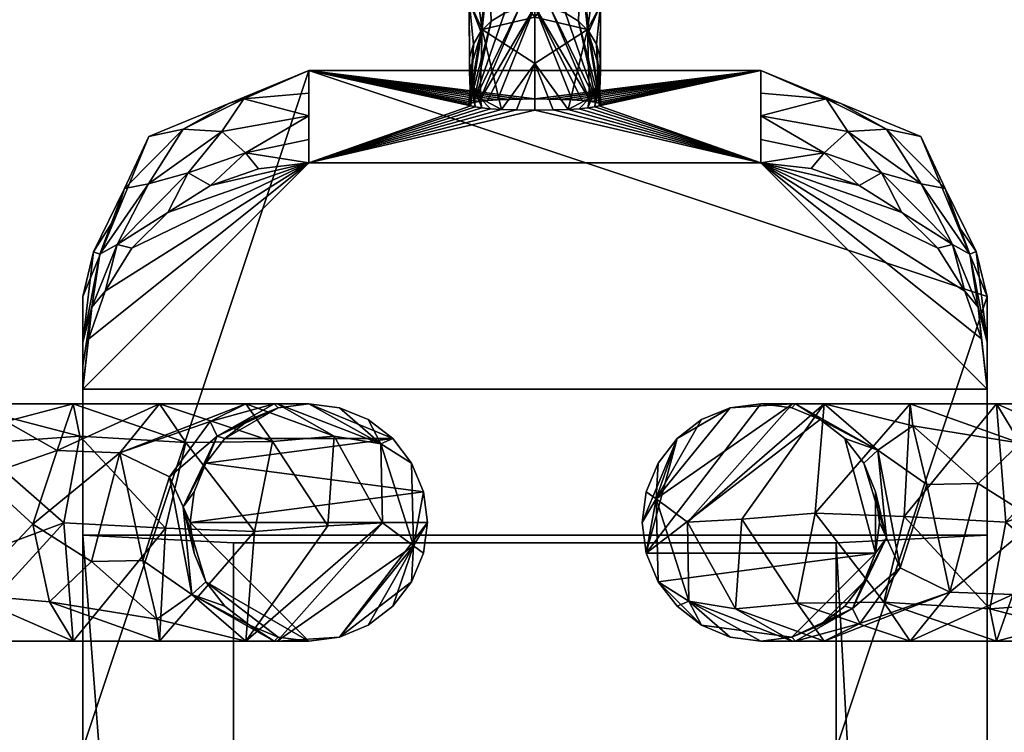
# Model space of a CAD drawing. Header units: millimetres. Extents: x -178 to 156, y -144 to 125.
# Tile 6 of 10: x -27 to 25, y -11 to 27. Entities that reach past the tile are written whole.
import ezdxf

# ---------------------------------------------------------------- set-up
doc = ezdxf.new("R2010")
doc.units = ezdxf.units.MM
doc.layers.add('P-SANR-FIXT', color=6, linetype='Continuous', lineweight=30)

# ---------------------------------------------------------------- blocks, each defined once
blk = doc.blocks.new('FamilyGeomCombination_359861-_3D_')
at = {"layer": 'P-SANR-FIXT'}
mesh = blk.add_polyface(dxfattribs=at)
corners = [(0, 42.099, 55.069), (0, 33.477, 52.638), (0, 27.397, 46.06), (-0.834, 27.307, 46.106), (-1.62, 27.043, 46.241), (-2.313, 26.619, 46.457), (-2.872, 26.061, 46.741), (-3.266, 25.399, 47.078), (-3.472, 24.673, 47.448), (-3.477, 23.925, 47.83), (-3.283, 23.197, 48.201), (-2.899, 22.531, 48.54), (-2.348, 21.966, 48.828), (-1.768, 21.93, 49.668), (-0.978, 21.904, 50.312), (0, 21.893, 50.569), (0, 30.474, 58.993), (0, 42.099, 62.069), (-0.906, 42.099, 61.95), (-1.75, 42.099, 61.601), (-2.475, 42.099, 61.044), (-3.031, 42.099, 60.319), (-3.381, 42.099, 59.475), (-3.5, 42.099, 58.569), (-3.381, 42.099, 57.664), (-3.031, 42.099, 56.819), (-2.475, 42.099, 56.095), (-1.75, 42.099, 55.538), (-0.906, 42.099, 55.189), (0, 35.407, 60.298), (-3.498, 31.121, 55.422), (0, 26.833, 55.418), (-2.439, 30.171, 51.362), (-2.584, 35.896, 55.082), (-2.945, 35.339, 59.391), (-2.8, 26.177, 53.895), (-3.364, 37.984, 57.152), (0, 38.753, 61.184), (0, 24.363, 52.993), (-3.431, 34.452, 56.3), (-2.954, 32.501, 53.943), (-2.411, 29.984, 57.574), (0, 30.437, 49.349), (0, 37.788, 53.854), (-3.481, 27.668, 51.891)]
mesh.append_faces([[corners[k] for k in face] for face in [(43, 28, 0)]], dxfattribs={"vtx0": -1})
mesh.append_faces([[corners[k] for k in face] for face in [(10, 35, 9), (6, 32, 5), (5, 32, 4), (4, 32, 3), (11, 35, 10), (23, 34, 22), (19, 37, 18), (31, 35, 38), (26, 36, 25), (27, 33, 26), (8, 44, 7)]], dxfattribs={"vtx0": -1, "vtx1": -1})
mesh.append_faces([[corners[k] for k in face] for face in [(40, 39, 33), (41, 30, 35), (11, 13, 35), (1, 40, 33), (40, 1, 32), (35, 44, 9), (39, 36, 33), (40, 32, 44), (34, 30, 41), (34, 37, 20), (39, 34, 36), (32, 42, 3), (44, 30, 40), (34, 39, 30), (6, 44, 32), (31, 41, 35), (28, 43, 33), (34, 41, 16), (30, 39, 40), (38, 35, 13), (23, 36, 34), (36, 26, 33), (30, 44, 35)]], dxfattribs={"vtx0": -1, "vtx1": -1, "vtx2": -1})
mesh.append_faces([[corners[k] for k in face] for face in [(32, 1, 42), (41, 31, 16), (33, 27, 28), (34, 21, 22), (34, 20, 21), (34, 16, 29), (34, 29, 37), (36, 24, 25)]], dxfattribs={"vtx0": -1, "vtx2": -1})
mesh.append_faces([[corners[k] for k in face] for face in [(12, 13, 11), (2, 3, 42)]], dxfattribs={"vtx1": -1})
mesh.append_faces([[corners[k] for k in face] for face in [(13, 14, 38), (8, 9, 44), (19, 20, 37), (6, 7, 44), (43, 1, 33), (23, 24, 36)]], dxfattribs={"vtx1": -1, "vtx2": -1})
mesh.append_faces([[corners[k] for k in face] for face in [(14, 15, 38), (37, 17, 18)]], dxfattribs={"vtx2": -1})
mesh = blk.add_polyface(dxfattribs=at)
corners = [(0, 27.397, 46.06), (0, 33.477, 52.638), (0, 42.099, 55.069), (0.906, 42.099, 55.189), (1.75, 42.099, 55.538), (2.475, 42.099, 56.095), (3.031, 42.099, 56.819), (3.381, 42.099, 57.664), (3.5, 42.099, 58.569), (3.381, 42.099, 59.475), (3.031, 42.099, 60.319), (2.475, 42.099, 61.044), (1.75, 42.099, 61.601), (0.906, 42.099, 61.95), (0, 42.099, 62.069), (0, 30.474, 58.993), (0, 21.893, 50.569), (0.978, 21.904, 50.312), (1.768, 21.93, 49.668), (2.348, 21.966, 48.828), (2.899, 22.531, 48.54), (3.283, 23.197, 48.201), (3.477, 23.925, 47.83), (3.472, 24.673, 47.448), (3.266, 25.399, 47.078), (2.872, 26.061, 46.741), (2.313, 26.619, 46.457), (1.62, 27.043, 46.241), (0.834, 27.307, 46.106), (0, 35.407, 60.298), (3.498, 31.121, 55.422), (2.439, 30.171, 51.362), (0, 26.833, 55.418), (2.584, 35.896, 55.082), (2.945, 35.339, 59.391), (2.8, 26.177, 53.895), (3.364, 37.984, 57.152), (0, 38.753, 61.184), (0, 24.363, 52.993), (3.431, 34.452, 56.3), (2.954, 32.501, 53.943), (2.411, 29.984, 57.574), (0, 30.437, 49.349), (0, 37.788, 53.854), (3.478, 27.462, 51.614)]
mesh.append_faces([[corners[k] for k in face] for face in [(3, 43, 2)]], dxfattribs={"vtx0": -1})
mesh.append_faces([[corners[k] for k in face] for face in [(24, 44, 23), (27, 31, 26), (32, 41, 15), (4, 33, 3), (8, 36, 7), (22, 35, 21), (12, 37, 11), (15, 34, 29), (21, 35, 20), (11, 34, 10)]], dxfattribs={"vtx0": -1, "vtx1": -1})
mesh.append_faces([[corners[k] for k in face] for face in [(1, 40, 31), (34, 41, 30), (33, 43, 3), (34, 39, 36), (44, 25, 31), (20, 35, 18), (40, 1, 33), (28, 42, 31), (44, 35, 22), (44, 31, 40), (30, 44, 40), (34, 36, 8), (39, 34, 30), (11, 37, 34), (33, 5, 36), (33, 36, 39), (33, 39, 40), (15, 41, 34), (35, 41, 32), (18, 35, 38), (41, 35, 30), (30, 40, 39), (44, 30, 35)]], dxfattribs={"vtx0": -1, "vtx1": -1, "vtx2": -1})
mesh.append_faces([[corners[k] for k in face] for face in [(33, 1, 43), (31, 27, 28), (36, 5, 6), (38, 17, 18)]], dxfattribs={"vtx0": -1, "vtx2": -1})
mesh.append_faces([[corners[k] for k in face] for face in [(19, 20, 18)]], dxfattribs={"vtx1": -1})
mesh.append_faces([[corners[k] for k in face] for face in [(42, 1, 31), (24, 25, 44), (25, 26, 31), (22, 23, 44), (37, 29, 34), (32, 38, 35), (6, 7, 36), (4, 5, 33), (9, 10, 34), (8, 9, 34), (12, 13, 37)]], dxfattribs={"vtx1": -1, "vtx2": -1})
mesh.append_faces([[corners[k] for k in face] for face in [(28, 0, 42), (38, 16, 17), (13, 14, 37)]], dxfattribs={"vtx2": -1})
mesh = blk.add_polyface(dxfattribs=at)
corners = [(0, 27.397, 46.06), (0, 22.483, 36.415), (-0.697, 22.477, 36.558), (-1.366, 22.459, 36.981), (-1.981, 22.431, 37.667), (-2.516, 22.392, 38.588), (-2.95, 22.346, 39.707), (-3.266, 22.292, 40.981), (-3.451, 22.235, 42.357), (-3.498, 22.176, 43.781), (-3.405, 22.117, 45.195), (-3.175, 22.061, 46.542), (-2.818, 22.01, 47.77), (-2.348, 21.966, 48.828), (-2.899, 22.531, 48.54), (-3.283, 23.197, 48.201), (-3.477, 23.925, 47.83), (-3.472, 24.673, 47.448), (-3.266, 25.399, 47.078), (-2.872, 26.061, 46.741), (-2.313, 26.619, 46.457), (-1.62, 27.043, 46.241), (-0.834, 27.307, 46.106)]
mesh.append_faces([[corners[k] for k in face] for face in [(3, 1, 2)]], dxfattribs={"vtx0": -1})
mesh.append_faces([[corners[k] for k in face] for face in [(12, 15, 11), (11, 16, 10), (19, 9, 18), (18, 10, 17), (8, 20, 7), (20, 8, 19), (7, 22, 6), (22, 7, 21), (1, 4, 0)]], dxfattribs={"vtx0": -1, "vtx1": -1})
mesh.append_faces([[corners[k] for k in face] for face in [(11, 15, 16), (18, 9, 10), (7, 20, 21), (6, 22, 0), (0, 4, 5), (1, 3, 4)]], dxfattribs={"vtx0": -1, "vtx2": -1})
mesh.append_faces([[corners[k] for k in face] for face in [(14, 15, 12), (16, 17, 10), (8, 9, 19), (5, 6, 0)]], dxfattribs={"vtx1": -1, "vtx2": -1})
mesh.append_faces([[corners[k] for k in face] for face in [(12, 13, 14)]], dxfattribs={"vtx2": -1})
mesh = blk.add_polyface(dxfattribs=at)
corners = [(0, 22.483, 36.415), (0, 27.397, 46.06), (0.834, 27.307, 46.106), (1.62, 27.043, 46.241), (2.313, 26.619, 46.457), (2.872, 26.061, 46.741), (3.266, 25.399, 47.078), (3.472, 24.673, 47.448), (3.477, 23.925, 47.83), (3.283, 23.197, 48.201), (2.899, 22.531, 48.54), (2.348, 21.966, 48.828), (2.818, 22.01, 47.77), (3.175, 22.061, 46.542), (3.405, 22.117, 45.195), (3.498, 22.176, 43.781), (3.451, 22.235, 42.357), (3.266, 22.292, 40.981), (2.95, 22.346, 39.707), (2.516, 22.392, 38.588), (1.981, 22.431, 37.667), (1.366, 22.459, 36.981), (0.697, 22.477, 36.558)]
mesh.append_faces([[corners[k] for k in face] for face in [(0, 21, 22), (12, 10, 11)]], dxfattribs={"vtx0": -1})
mesh.append_faces([[corners[k] for k in face] for face in [(3, 17, 2), (18, 2, 17), (21, 0, 20), (1, 20, 0), (7, 14, 6), (8, 14, 7)]], dxfattribs={"vtx0": -1, "vtx1": -1})
mesh.append_faces([[corners[k] for k in face] for face in [(18, 1, 2), (17, 3, 4), (1, 19, 20), (1, 18, 19), (12, 9, 10), (6, 14, 15)]], dxfattribs={"vtx0": -1, "vtx2": -1})
mesh.append_faces([[corners[k] for k in face] for face in [(4, 5, 16), (8, 9, 13), (16, 17, 4), (15, 16, 5), (13, 14, 8), (12, 13, 9), (5, 6, 15)]], dxfattribs={"vtx1": -1, "vtx2": -1})
mesh = blk.add_polyface(dxfattribs=at)
corners = [(-12, -24), (-20.485, -20.485), (-24, -12), (-24, 12), (-20.485, 20.485), (-12, 24), (12, 24), (20.485, 20.485), (24, 12), (24, -12), (20.485, -20.485), (12, -24)]
mesh.append_faces([[corners[k] for k in face] for face in [(2, 5, 8, 11)]], dxfattribs={"vtx0": -1, "vtx1": -1, "vtx2": -1, "vtx3": -1})
mesh.append_faces([[corners[k] for k in face] for face in [(3, 4, 5, 2), (0, 1, 2, 11), (6, 7, 8, 5), (9, 10, 11, 8)]], dxfattribs={"vtx2": -1})
mesh = blk.add_polyface(dxfattribs=at)
corners = [(-12, 24), (-20.485, 20.485), (-24, 12), (-24, 7.065, 118.439), (-23.7, 9.735, 118.341), (-22.815, 12.273, 118.248), (-21.387, 14.552, 118.164), (-19.489, 16.456, 118.094), (-17.213, 17.89, 118.041), (-14.674, 18.781, 118.008), (-12, 19.083, 117.997), (-12, 21.583, 57.997), (-24, 9.565, 58.439), (-20.513, 17.98, 59.452), (-12, 20.333, 87.997), (-24, 8.315, 88.439), (-18.402, 18.551, 86.373), (-22.175, 14.756, 86.516), (-16.619, 20.752, 55.772), (-23.092, 14.237, 56.228), (-21.775, 17.725, 29.66), (-22.243, 16.243), (-16.243, 22.243), (-24, 10.783, 29.22), (-12, 22.792, 28.998), (-18.667, 20.883, 26.261), (-15.456, 22.494, 23.943), (-23.431, 14.371, 30.748), (-15.361, 19.617, 93.653), (-23.524, 11.424, 94.095)]
mesh.append_faces([[corners[k] for k in face] for face in [(8, 16, 7), (6, 17, 5), (7, 17, 6), (2, 27, 21), (0, 26, 24), (5, 29, 4)]], dxfattribs={"vtx0": -1, "vtx1": -1})
mesh.append_faces([[corners[k] for k in face] for face in [(12, 29, 19), (7, 16, 17), (16, 13, 17), (28, 18, 16), (27, 19, 20), (16, 18, 13), (29, 5, 17), (17, 13, 19), (28, 11, 18), (13, 18, 25), (13, 20, 19), (25, 26, 22), (20, 25, 1), (12, 19, 27), (13, 25, 20), (18, 11, 26), (18, 26, 25), (21, 27, 20), (8, 28, 16), (19, 29, 17)]], dxfattribs={"vtx0": -1, "vtx1": -1, "vtx2": -1})
mesh.append_faces([[corners[k] for k in face] for face in [(28, 9, 10), (29, 15, 3), (29, 3, 4), (28, 8, 9), (20, 1, 21), (28, 14, 11)]], dxfattribs={"vtx0": -1, "vtx2": -1})
mesh.append_faces([[corners[k] for k in face] for face in [(27, 2, 23, 12)]], dxfattribs={"vtx0": -1, "vtx3": -1})
mesh.append_faces([[corners[k] for k in face] for face in [(22, 1, 25), (10, 14, 28), (12, 15, 29), (0, 22, 26), (11, 24, 26)]], dxfattribs={"vtx1": -1, "vtx2": -1})
mesh = blk.add_polyface(dxfattribs=at)
corners = [(12, 24), (-12, 24), (-12, 19.083, 117.997), (12, 19.083, 117.997), (0, 22.483, 36.415), (0.697, 22.477, 36.558), (1.366, 22.459, 36.981), (1.981, 22.431, 37.667), (2.516, 22.392, 38.588), (2.95, 22.346, 39.707), (3.266, 22.292, 40.981), (3.451, 22.235, 42.357), (3.498, 22.176, 43.781), (3.405, 22.117, 45.195), (3.175, 22.061, 46.542), (2.818, 22.01, 47.77), (2.348, 21.966, 48.828), (1.768, 21.93, 49.668), (0.978, 21.904, 50.312), (0, 21.893, 50.569), (-0.978, 21.904, 50.312), (-1.768, 21.93, 49.668), (-2.348, 21.966, 48.828), (-2.818, 22.01, 47.77), (-3.175, 22.061, 46.542), (-3.405, 22.117, 45.195), (-3.498, 22.176, 43.781), (-3.451, 22.235, 42.357), (-3.266, 22.292, 40.981), (-2.95, 22.346, 39.707), (-2.516, 22.392, 38.588), (-1.981, 22.431, 37.667), (-1.366, 22.459, 36.981), (-0.697, 22.477, 36.558)]
mesh.append_faces([[corners[k] for k in face] for face in [(9, 0, 8), (14, 3, 13), (13, 0, 12), (3, 19, 2), (33, 1, 32), (30, 1, 29), (22, 2, 21), (27, 1, 26), (24, 2, 23), (2, 25, 1), (20, 2, 19)]], dxfattribs={"vtx0": -1, "vtx1": -1})
mesh.append_faces([[corners[k] for k in face] for face in [(0, 9, 10), (0, 11, 12), (0, 4, 5), (13, 3, 0), (3, 14, 15), (1, 30, 31), (1, 27, 28), (4, 0, 1)]], dxfattribs={"vtx0": -1, "vtx2": -1})
mesh.append_faces([[corners[k] for k in face] for face in [(10, 11, 0), (5, 6, 0), (7, 8, 0), (6, 7, 0), (15, 16, 3), (18, 19, 3), (17, 18, 3), (16, 17, 3), (33, 4, 1), (31, 32, 1), (28, 29, 1), (22, 23, 2), (20, 21, 2), (24, 25, 2), (25, 26, 1)]], dxfattribs={"vtx1": -1, "vtx2": -1})
mesh = blk.add_polyface(dxfattribs=at)
corners = [(24, 12), (20.485, 20.485), (12, 24), (12, 19.083, 117.997), (14.672, 18.782, 118.008), (17.21, 17.892, 118.041), (19.485, 16.459, 118.094), (21.385, 14.555, 118.164), (22.813, 12.277, 118.247), (23.699, 9.738, 118.341), (24, 7.065, 118.439), (24, 9.565, 58.439), (12, 21.583, 57.997), (20.51, 17.984, 59.452), (24, 8.315, 88.439), (12, 20.333, 87.997), (22.173, 14.76, 86.515), (18.398, 18.553, 86.373), (16.616, 20.752, 55.784), (23.091, 14.239, 56.215), (24, 10.783, 29.22), (22.426, 15.799), (21.772, 17.728, 29.668), (16.243, 22.243), (12, 22.792, 28.998), (18.667, 20.885, 26.227), (15.456, 22.494, 23.941), (23.43, 14.375, 30.72), (23.524, 11.427, 94.082), (15.359, 19.617, 93.666)]
mesh.append_faces([[corners[k] for k in face] for face in [(6, 17, 5), (23, 25, 1), (8, 16, 7), (24, 26, 2), (2, 26, 23), (5, 29, 4)]], dxfattribs={"vtx0": -1, "vtx1": -1})
mesh.append_faces([[corners[k] for k in face] for face in [(16, 13, 17), (27, 21, 22), (6, 16, 17), (29, 5, 17), (17, 13, 18), (28, 11, 19), (28, 19, 16), (13, 16, 19), (12, 29, 18), (25, 13, 22), (22, 19, 27), (22, 13, 19), (1, 25, 22), (26, 25, 23), (18, 25, 26), (18, 26, 12), (13, 25, 18), (11, 27, 19), (8, 28, 16), (18, 29, 17)]], dxfattribs={"vtx0": -1, "vtx1": -1, "vtx2": -1})
mesh.append_faces([[corners[k] for k in face] for face in [(29, 3, 4), (28, 8, 9), (29, 15, 3), (22, 21, 1), (26, 24, 12)]], dxfattribs={"vtx0": -1, "vtx2": -1})
mesh.append_faces([[corners[k] for k in face] for face in [(28, 10, 14, 11), (27, 11, 20, 0)]], dxfattribs={"vtx0": -1, "vtx3": -1})
mesh.append_faces([[corners[k] for k in face] for face in [(12, 15, 29), (6, 7, 16), (9, 10, 28), (0, 21, 27)]], dxfattribs={"vtx1": -1, "vtx2": -1})
mesh = blk.add_polyface(dxfattribs=at)
corners = [(-24, -139.358, 123.829), (24, -139.358, 123.829), (24, 7.065, 118.439), (23.699, 9.738, 118.341), (22.813, 12.277, 118.247), (21.385, 14.555, 118.164), (19.485, 16.459, 118.094), (17.21, 17.892, 118.041), (14.672, 18.782, 118.008), (12, 19.083, 117.997), (-12, 19.083, 117.997), (-14.674, 18.781, 118.008), (-17.213, 17.89, 118.041), (-19.489, 16.456, 118.094), (-21.387, 14.552, 118.164), (-22.815, 12.273, 118.248), (-23.7, 9.735, 118.341), (-24, 7.065, 118.439)]
mesh.append_faces([[corners[k] for k in face] for face in [(6, 9, 5), (3, 9, 2)]], dxfattribs={"vtx0": -1, "vtx1": -1})
mesh.append_faces([[corners[k] for k in face] for face in [(17, 2, 9, 10)]], dxfattribs={"vtx0": -1, "vtx1": -1, "vtx3": -1})
mesh.append_faces([[corners[k] for k in face] for face in [(9, 3, 4), (10, 13, 14), (10, 16, 17)]], dxfattribs={"vtx0": -1, "vtx2": -1})
mesh.append_faces([[corners[k] for k in face] for face in [(8, 9, 7), (1, 2, 17, 0)]], dxfattribs={"vtx1": -1})
mesh.append_faces([[corners[k] for k in face] for face in [(6, 7, 9), (4, 5, 9), (12, 13, 10), (15, 16, 10), (14, 15, 10)]], dxfattribs={"vtx1": -1, "vtx2": -1})
mesh.append_faces([[corners[k] for k in face] for face in [(10, 11, 12)]], dxfattribs={"vtx2": -1})
mesh = blk.add_polyface(dxfattribs=at)
corners = [(-24, 12), (-24, -12), (-24, -12, 114.138), (-24, -144.184, 119.003), (-24, -144.019, 120.252), (-24, -143.537, 121.416), (-24, -142.77, 122.416), (-24, -141.771, 123.183), (-24, -140.607, 123.665), (-24, -139.358, 123.829), (-24, 7.065, 118.439)]
mesh.append_faces([[corners[k] for k in face] for face in [(7, 5, 6)]], dxfattribs={"vtx0": -1})
mesh.append_faces([[corners[k] for k in face] for face in [(9, 10, 2, 3), (3, 4, 8, 9), (4, 5, 7, 8)]], dxfattribs={"vtx1": -1, "vtx3": -1})
mesh.append_faces([[corners[k] for k in face] for face in [(0, 1, 2, 10)]], dxfattribs={"vtx2": -1})
mesh = blk.add_polyface(dxfattribs=at)
corners = [(24, -12), (24, 12), (24, 7.065, 118.439), (24, -139.358, 123.829), (24, -140.607, 123.665), (24, -141.771, 123.183), (24, -142.77, 122.416), (24, -143.537, 121.416), (24, -144.019, 120.252), (24, -144.184, 119.003), (24, -12, 114.138)]
mesh.append_faces([[corners[k] for k in face] for face in [(3, 10, 2)]], dxfattribs={"vtx0": -1, "vtx1": -1})
mesh.append_faces([[corners[k] for k in face] for face in [(4, 5, 8, 9), (9, 10, 3, 4)]], dxfattribs={"vtx1": -1, "vtx3": -1})
mesh.append_faces([[corners[k] for k in face] for face in [(5, 6, 7, 8), (10, 0, 1, 2)]], dxfattribs={"vtx3": -1})
blk = doc.blocks.new('FamilyGeomCombination_362697-_3D_')
at = {"layer": 'P-SANR-FIXT'}
mesh = blk.add_polyface(dxfattribs=at)
corners = [(-12, -6.3, -30), (-13.631, -6.085, -30), (-15.15, -5.456, -30), (-16.455, -4.455, -30), (-17.456, -3.15, -30), (-18.085, -1.631, -30), (-18.3, 0, -30), (-18.085, 1.631, -30), (-17.456, 3.15, -30), (-16.455, 4.455, -30), (-15.15, 5.456, -30), (-13.631, 6.085, -30), (-12, 6.3, -30), (-15.349, 6.3, -42.5), (-24.5, 6.3, -51.651), (-37, 6.3, -55), (-37, 6.085, -53.369), (-37, 5.456, -51.85), (-37, 4.455, -50.545), (-37, 3.15, -49.544), (-37, 1.631, -48.915), (-37, 0, -48.7), (-37, -1.631, -48.915), (-37, -3.15, -49.544), (-37, -4.455, -50.545), (-37, -5.456, -51.85), (-37, -6.085, -53.369), (-37, -6.3, -55), (-24.5, -6.3, -51.651), (-15.349, -6.3, -42.5), (-19.389, 2.411, -37.597), (-29.403, 2.411, -47.611), (-18.204, -3.835, -36.841), (-30.159, -3.835, -48.796), (-13.837, 6.3, -36.855), (-30.145, 6.3, -53.163), (-13.837, -6.3, -36.855), (-30.145, -6.3, -53.163), (-18.661, 0.822, -33.921), (-33.079, 0.822, -48.339), (-33.154, -4.998, -50.812), (-23.53, -2.068, -43.47), (-16.867, 4.572, -34.661), (-32.339, 4.572, -50.133), (-17.24, 5.36, -38.944), (-19.925, 6.3, -47.075), (-22.025, 3.699, -43.106), (-28.056, 5.36, -49.76), (-25.363, 3.826, -46.259), (-26.645, -0.097, -45.572), (-25.755, -4.211, -46.918), (-19.925, -6.3, -47.075), (-20.063, -5.134, -42.996), (-20.809, -2.02, -40.005)]
mesh.append_faces([[corners[k] for k in face] for face in [(19, 43, 18), (3, 32, 2), (26, 40, 25), (22, 39, 21), (20, 39, 19), (21, 39, 20), (23, 40, 22), (10, 42, 9), (35, 47, 14)]], dxfattribs={"vtx0": -1, "vtx1": -1})
mesh.append_faces([[corners[k] for k in face] for face in [(30, 42, 44), (30, 38, 42), (51, 52, 50), (41, 46, 49), (42, 11, 34), (42, 38, 8), (31, 43, 39), (38, 32, 4), (30, 32, 38), (33, 31, 39), (37, 33, 40), (52, 41, 50), (43, 47, 35), (36, 2, 32), (34, 44, 42), (53, 46, 41), (46, 48, 49), (43, 19, 39), (14, 47, 48), (46, 30, 44), (33, 39, 40), (53, 41, 52), (37, 40, 26), (47, 43, 31), (22, 40, 39), (41, 49, 50), (43, 35, 16), (48, 47, 31), (13, 46, 44), (48, 31, 49), (45, 48, 46), (31, 33, 49), (50, 49, 33), (33, 28, 50), (29, 32, 52), (53, 52, 32), (32, 30, 53), (46, 53, 30)]], dxfattribs={"vtx0": -1, "vtx1": -1, "vtx2": -1})
mesh.append_faces([[corners[k] for k in face] for face in [(42, 10, 11), (42, 8, 9), (38, 5, 6), (38, 6, 7), (36, 1, 2), (38, 7, 8), (43, 16, 17), (38, 4, 5), (48, 45, 14), (33, 37, 28), (40, 23, 24), (44, 34, 13), (50, 28, 51)]], dxfattribs={"vtx0": -1, "vtx2": -1})
mesh.append_faces([[corners[k] for k in face] for face in [(0, 1, 36)]], dxfattribs={"vtx1": -1})
mesh.append_faces([[corners[k] for k in face] for face in [(29, 36, 32), (3, 4, 32), (17, 18, 43), (24, 25, 40), (13, 45, 46), (51, 29, 52)]], dxfattribs={"vtx1": -1, "vtx2": -1})
mesh.append_faces([[corners[k] for k in face] for face in [(11, 12, 34), (26, 27, 37), (35, 15, 16)]], dxfattribs={"vtx2": -1})
mesh = blk.add_polyface(dxfattribs=at)
corners = [(-12, 6.3, -30), (-10.369, 6.085, -30), (-8.85, 5.456, -30), (-7.545, 4.455, -30), (-6.544, 3.15, -30), (-5.915, 1.631, -30), (-5.7, 0, -30), (-5.915, -1.631, -30), (-6.544, -3.15, -30), (-7.545, -4.455, -30), (-8.85, -5.456, -30), (-10.369, -6.085, -30), (-12, -6.3, -30), (-15.349, -6.3, -42.5), (-24.5, -6.3, -51.651), (-37, -6.3, -55), (-37, -6.085, -56.631), (-37, -5.456, -58.15), (-37, -4.455, -59.455), (-37, -3.15, -60.456), (-37, -1.631, -61.085), (-37, 0, -61.3), (-37, 1.631, -61.085), (-37, 3.15, -60.456), (-37, 4.455, -59.455), (-37, 5.456, -58.15), (-37, 6.085, -56.631), (-37, 6.3, -55), (-24.5, 6.3, -51.651), (-15.349, 6.3, -42.5), (-8.093, -0.018, -42.004), (-24.996, -0.018, -58.907), (-6.441, -1.245, -36.172), (-30.688, -2.127, -60.279), (-13.675, 6.3, -36.25), (-30.75, 6.3, -53.325), (-30.75, -6.3, -53.325), (-14.881, -0.49, -52.119), (-10.646, 4.585, -42.853), (-13.924, 4.294, -48.554), (-8.17, 4.176, -37.204), (-18.52, 4.24, -53.198), (-19.925, 6.3, -47.075), (-24.147, 4.585, -56.354), (-29.796, 4.176, -58.83), (-10.987, -0.177, -47.402), (-19.607, -0.312, -56.013), (-13.675, -6.3, -36.25), (-19.925, -6.3, -47.075)]
mesh.append_faces([[corners[k] for k in face] for face in [(47, 11, 12)]], dxfattribs={"vtx0": -1})
mesh.append_faces([[corners[k] for k in face] for face in [(10, 32, 9), (11, 32, 10), (8, 32, 7), (9, 32, 8), (20, 33, 19), (7, 32, 6), (3, 40, 2), (1, 40, 0), (6, 32, 5), (17, 33, 16), (42, 41, 28), (24, 44, 23), (23, 33, 22), (28, 43, 35)]], dxfattribs={"vtx0": -1, "vtx1": -1})
mesh.append_faces([[corners[k] for k in face] for face in [(46, 37, 48), (32, 47, 30), (30, 13, 45), (29, 38, 39), (44, 31, 33), (38, 45, 39), (32, 40, 4), (31, 36, 33), (40, 32, 30), (14, 31, 46), (38, 40, 30), (41, 46, 43), (46, 41, 37), (41, 43, 28), (43, 44, 35), (13, 37, 45), (44, 33, 23), (43, 46, 31), (41, 42, 39), (39, 45, 37), (41, 39, 37), (34, 40, 38), (38, 30, 45), (44, 43, 31), (32, 11, 47)]], dxfattribs={"vtx0": -1, "vtx1": -1, "vtx2": -1})
mesh.append_faces([[corners[k] for k in face] for face in [(44, 26, 27), (37, 13, 48), (32, 4, 5), (38, 29, 34), (40, 3, 4), (44, 24, 25), (46, 48, 14), (33, 15, 16), (33, 18, 19), (40, 1, 2), (33, 21, 22), (44, 27, 35)]], dxfattribs={"vtx0": -1, "vtx2": -1})
mesh.append_faces([[corners[k] for k in face] for face in [(36, 15, 33), (42, 29, 39), (20, 21, 33), (17, 18, 33), (25, 26, 44), (14, 36, 31), (34, 0, 40), (47, 13, 30)]], dxfattribs={"vtx1": -1, "vtx2": -1})
mesh = blk.add_polyface(dxfattribs=at)
corners = [(-12, 6.3), (-13.631, 6.085), (-15.15, 5.456), (-16.455, 4.455), (-17.456, 3.15), (-18.085, 1.631), (-18.3, 0), (-18.085, -1.631), (-17.456, -3.15), (-16.455, -4.455), (-15.15, -5.456), (-13.631, -6.085), (-12, -6.3), (-10.369, -6.085), (-8.85, -5.456), (-7.545, -4.455), (-6.544, -3.15), (-5.915, -1.631), (-5.7, 0), (-5.915, 1.631), (-6.544, 3.15), (-7.545, 4.455), (-8.85, 5.456), (-10.369, 6.085)]
mesh.append_faces([[corners[k] for k in face] for face in [(16, 13, 14, 15)]], dxfattribs={"vtx0": -1})
mesh.append_faces([[corners[k] for k in face] for face in [(4, 21, 3), (12, 8, 11)]], dxfattribs={"vtx0": -1, "vtx1": -1})
mesh.append_faces([[corners[k] for k in face] for face in [(3, 21, 0, 1)]], dxfattribs={"vtx0": -1, "vtx1": -1, "vtx3": -1})
mesh.append_faces([[corners[k] for k in face] for face in [(6, 18, 19)]], dxfattribs={"vtx0": -1, "vtx2": -1})
mesh.append_faces([[corners[k] for k in face] for face in [(6, 12, 13, 18)]], dxfattribs={"vtx0": -1, "vtx2": -1, "vtx3": -1})
mesh.append_faces([[corners[k] for k in face] for face in [(2, 3, 1)]], dxfattribs={"vtx1": -1})
mesh.append_faces([[corners[k] for k in face] for face in [(17, 18, 13, 16)]], dxfattribs={"vtx1": -1, "vtx2": -1})
mesh.append_faces([[corners[k] for k in face] for face in [(22, 23, 0, 21)]], dxfattribs={"vtx2": -1})
mesh.append_faces([[corners[k] for k in face] for face in [(19, 20, 21, 4), (4, 5, 6, 19), (6, 7, 8, 12)]], dxfattribs={"vtx2": -1, "vtx3": -1})
mesh.append_faces([[corners[k] for k in face] for face in [(8, 9, 10, 11)]], dxfattribs={"vtx3": -1})
mesh = blk.add_polyface(dxfattribs=at)
corners = [(-12, -6.3), (-13.631, -6.085), (-15.15, -5.456), (-16.455, -4.455), (-17.456, -3.15), (-18.085, -1.631), (-18.3, 0), (-18.085, 1.631), (-17.456, 3.15), (-16.455, 4.455), (-15.15, 5.456), (-13.631, 6.085), (-12, 6.3), (-12, 6.3, -30), (-13.631, 6.085, -30), (-15.15, 5.456, -30), (-16.455, 4.455, -30), (-17.456, 3.15, -30), (-18.085, 1.631, -30), (-18.3, 0, -30), (-18.085, -1.631, -30), (-17.456, -3.15, -30), (-16.455, -4.455, -30), (-15.15, -5.456, -30), (-13.631, -6.085, -30), (-12, -6.3, -30)]
mesh.append_faces([[corners[k] for k in face] for face in [(1, 24, 25, 0)]], dxfattribs={"vtx0": -1})
mesh.append_faces([[corners[k] for k in face] for face in [(11, 14, 15, 10), (9, 16, 17, 8), (10, 15, 16, 9), (8, 17, 18, 7), (19, 6, 7, 18), (5, 20, 21, 4), (4, 21, 22, 3), (2, 23, 24, 1), (3, 22, 23, 2), (20, 5, 6, 19)]], dxfattribs={"vtx0": -1, "vtx2": -1})
mesh.append_faces([[corners[k] for k in face] for face in [(12, 13, 14, 11)]], dxfattribs={"vtx2": -1})
mesh = blk.add_polyface(dxfattribs=at)
corners = [(-12, 6.3), (-10.369, 6.085), (-8.85, 5.456), (-7.545, 4.455), (-6.544, 3.15), (-5.915, 1.631), (-5.7, 0), (-5.915, -1.631), (-6.544, -3.15), (-7.545, -4.455), (-8.85, -5.456), (-10.369, -6.085), (-12, -6.3), (-12, -6.3, -30), (-10.369, -6.085, -30), (-8.85, -5.456, -30), (-7.545, -4.455, -30), (-6.544, -3.15, -30), (-5.915, -1.631, -30), (-5.7, 0, -30), (-5.915, 1.631, -30), (-6.544, 3.15, -30), (-7.545, 4.455, -30), (-8.85, 5.456, -30), (-10.369, 6.085, -30), (-12, 6.3, -30)]
mesh.append_faces([[corners[k] for k in face] for face in [(1, 24, 25, 0)]], dxfattribs={"vtx0": -1})
mesh.append_faces([[corners[k] for k in face] for face in [(11, 14, 15, 10), (9, 16, 17, 8), (10, 15, 16, 9), (8, 17, 18, 7), (19, 6, 7, 18), (5, 20, 21, 4), (4, 21, 22, 3), (2, 23, 24, 1), (3, 22, 23, 2), (20, 5, 6, 19)]], dxfattribs={"vtx0": -1, "vtx2": -1})
mesh.append_faces([[corners[k] for k in face] for face in [(12, 13, 14, 11)]], dxfattribs={"vtx2": -1})
blk = doc.blocks.new('FamilyGeomCombination_363140-_3D_')
at = {"layer": 'P-SANR-FIXT'}
mesh = blk.add_polyface(dxfattribs=at)
corners = [(12, 6.3), (10.369, 6.085), (8.85, 5.456), (7.545, 4.455), (6.544, 3.15), (5.915, 1.631), (5.7, 0), (5.915, -1.631), (6.544, -3.15), (7.545, -4.455), (8.85, -5.456), (10.369, -6.085), (12, -6.3), (13.631, -6.085), (15.15, -5.456), (16.455, -4.455), (17.456, -3.15), (18.085, -1.631), (18.3, 0), (18.085, 1.631), (17.456, 3.15), (16.455, 4.455), (15.15, 5.456), (13.631, 6.085)]
mesh.append_faces([[corners[k] for k in face] for face in [(10, 13, 17, 8)]], dxfattribs={"vtx0": -1, "vtx1": -1, "vtx2": -1, "vtx3": -1})
mesh.append_faces([[corners[k] for k in face] for face in [(3, 7, 0, 1)]], dxfattribs={"vtx0": -1, "vtx1": -1, "vtx3": -1})
mesh.append_faces([[corners[k] for k in face] for face in [(14, 16, 17, 13), (17, 7, 8)]], dxfattribs={"vtx0": -1, "vtx2": -1})
mesh.append_faces([[corners[k] for k in face] for face in [(17, 21, 22, 7)]], dxfattribs={"vtx0": -1, "vtx2": -1, "vtx3": -1})
mesh.append_faces([[corners[k] for k in face] for face in [(2, 3, 1), (15, 16, 14), (9, 10, 8), (18, 19, 17)]], dxfattribs={"vtx1": -1})
mesh.append_faces([[corners[k] for k in face] for face in [(6, 7, 3)]], dxfattribs={"vtx1": -1, "vtx2": -1})
mesh.append_faces([[corners[k] for k in face] for face in [(22, 23, 0, 7), (19, 20, 21, 17)]], dxfattribs={"vtx2": -1, "vtx3": -1})
mesh.append_faces([[corners[k] for k in face] for face in [(3, 4, 5, 6), (10, 11, 12, 13)]], dxfattribs={"vtx3": -1})
mesh = blk.add_polyface(dxfattribs=at)
corners = [(12, -6.3), (10.369, -6.085), (8.85, -5.456), (7.545, -4.455), (6.544, -3.15), (5.915, -1.631), (5.7, 0), (5.915, 1.631), (6.544, 3.15), (7.545, 4.455), (8.85, 5.456), (10.369, 6.085), (12, 6.3), (12, 6.3, -30), (10.369, 6.085, -30), (8.85, 5.456, -30), (7.545, 4.455, -30), (6.544, 3.15, -30), (5.915, 1.631, -30), (5.7, 0, -30), (5.915, -1.631, -30), (6.544, -3.15, -30), (7.545, -4.455, -30), (8.85, -5.456, -30), (10.369, -6.085, -30), (12, -6.3, -30)]
mesh.append_faces([[corners[k] for k in face] for face in [(1, 24, 25, 0)]], dxfattribs={"vtx0": -1})
mesh.append_faces([[corners[k] for k in face] for face in [(11, 14, 15, 10), (9, 16, 17, 8), (10, 15, 16, 9), (8, 17, 18, 7), (19, 6, 7, 18), (5, 20, 21, 4), (4, 21, 22, 3), (2, 23, 24, 1), (3, 22, 23, 2), (20, 5, 6, 19)]], dxfattribs={"vtx0": -1, "vtx2": -1})
mesh.append_faces([[corners[k] for k in face] for face in [(12, 13, 14, 11)]], dxfattribs={"vtx2": -1})
mesh = blk.add_polyface(dxfattribs=at)
corners = [(12, -6.3, -30), (10.369, -6.085, -30), (8.85, -5.456, -30), (7.545, -4.455, -30), (6.544, -3.15, -30), (5.915, -1.631, -30), (5.7, 0, -30), (5.915, 1.631, -30), (6.544, 3.15, -30), (7.545, 4.455, -30), (8.85, 5.456, -30), (10.369, 6.085, -30), (12, 6.3, -30), (15.349, 6.3, -42.5), (24.5, 6.3, -51.651), (37, 6.3, -55), (37, 6.085, -56.631), (37, 5.456, -58.15), (37, 4.455, -59.455), (37, 3.15, -60.456), (37, 1.631, -61.085), (37, 0, -61.3), (37, -1.631, -61.085), (37, -3.15, -60.456), (37, -4.455, -59.455), (37, -5.456, -58.15), (37, -6.085, -56.631), (37, -6.3, -55), (24.5, -6.3, -51.651), (15.349, -6.3, -42.5), (8.093, 0.018, -42.004), (24.996, 0.018, -58.907), (6.441, 1.245, -36.172), (30.688, 2.127, -60.279), (13.675, -6.3, -36.25), (30.75, -6.3, -53.325), (30.75, 6.3, -53.325), (14.881, 0.49, -52.119), (10.646, -4.585, -42.853), (13.924, -4.294, -48.554), (8.17, -4.176, -37.204), (18.52, -4.24, -53.198), (19.925, -6.3, -47.075), (24.147, -4.585, -56.354), (29.796, -4.176, -58.83), (10.987, 0.177, -47.402), (19.607, 0.312, -56.013), (13.675, 6.3, -36.25), (19.925, 6.3, -47.075)]
mesh.append_faces([[corners[k] for k in face] for face in [(47, 11, 12)]], dxfattribs={"vtx0": -1})
mesh.append_faces([[corners[k] for k in face] for face in [(10, 32, 9), (11, 32, 10), (8, 32, 7), (9, 32, 8), (20, 33, 19), (7, 32, 6), (3, 40, 2), (1, 40, 0), (6, 32, 5), (17, 33, 16), (42, 41, 28), (24, 44, 23), (23, 33, 22), (28, 43, 35), (14, 46, 48)]], dxfattribs={"vtx0": -1, "vtx1": -1})
mesh.append_faces([[corners[k] for k in face] for face in [(32, 47, 30), (30, 13, 45), (29, 38, 39), (13, 37, 45), (44, 31, 33), (38, 45, 39), (32, 40, 4), (31, 36, 33), (40, 32, 30), (14, 31, 46), (38, 40, 30), (41, 46, 43), (46, 41, 37), (41, 43, 28), (43, 44, 35), (46, 37, 48), (44, 33, 23), (43, 46, 31), (41, 42, 39), (39, 45, 37), (41, 39, 37), (34, 40, 38), (38, 30, 45), (44, 43, 31), (32, 11, 47)]], dxfattribs={"vtx0": -1, "vtx1": -1, "vtx2": -1})
mesh.append_faces([[corners[k] for k in face] for face in [(37, 13, 48), (44, 26, 27), (32, 4, 5), (38, 29, 34), (40, 3, 4), (44, 24, 25), (33, 15, 16), (33, 18, 19), (40, 1, 2), (33, 21, 22), (44, 27, 35)]], dxfattribs={"vtx0": -1, "vtx2": -1})
mesh.append_faces([[corners[k] for k in face] for face in [(36, 15, 33), (42, 29, 39), (20, 21, 33), (17, 18, 33), (25, 26, 44), (14, 36, 31), (34, 0, 40), (47, 13, 30)]], dxfattribs={"vtx1": -1, "vtx2": -1})
mesh = blk.add_polyface(dxfattribs=at)
corners = [(12, 6.3), (13.631, 6.085), (15.15, 5.456), (16.455, 4.455), (17.456, 3.15), (18.085, 1.631), (18.3, 0), (18.085, -1.631), (17.456, -3.15), (16.455, -4.455), (15.15, -5.456), (13.631, -6.085), (12, -6.3), (12, -6.3, -30), (13.631, -6.085, -30), (15.15, -5.456, -30), (16.455, -4.455, -30), (17.456, -3.15, -30), (18.085, -1.631, -30), (18.3, 0, -30), (18.085, 1.631, -30), (17.456, 3.15, -30), (16.455, 4.455, -30), (15.15, 5.456, -30), (13.631, 6.085, -30), (12, 6.3, -30)]
mesh.append_faces([[corners[k] for k in face] for face in [(1, 24, 25, 0)]], dxfattribs={"vtx0": -1})
mesh.append_faces([[corners[k] for k in face] for face in [(11, 14, 15, 10), (9, 16, 17, 8), (10, 15, 16, 9), (8, 17, 18, 7), (19, 6, 7, 18), (5, 20, 21, 4), (4, 21, 22, 3), (2, 23, 24, 1), (3, 22, 23, 2), (20, 5, 6, 19)]], dxfattribs={"vtx0": -1, "vtx2": -1})
mesh.append_faces([[corners[k] for k in face] for face in [(12, 13, 14, 11)]], dxfattribs={"vtx2": -1})
mesh = blk.add_polyface(dxfattribs=at)
corners = [(12, 6.3, -30), (13.631, 6.085, -30), (15.15, 5.456, -30), (16.455, 4.455, -30), (17.456, 3.15, -30), (18.085, 1.631, -30), (18.3, 0, -30), (18.085, -1.631, -30), (17.456, -3.15, -30), (16.455, -4.455, -30), (15.15, -5.456, -30), (13.631, -6.085, -30), (12, -6.3, -30), (15.349, -6.3, -42.5), (24.5, -6.3, -51.651), (37, -6.3, -55), (37, -6.085, -53.369), (37, -5.456, -51.85), (37, -4.455, -50.545), (37, -3.15, -49.544), (37, -1.631, -48.915), (37, 0, -48.7), (37, 1.631, -48.915), (37, 3.15, -49.544), (37, 4.455, -50.545), (37, 5.456, -51.85), (37, 6.085, -53.369), (37, 6.3, -55), (24.5, 6.3, -51.651), (15.349, 6.3, -42.5), (19.389, -2.411, -37.597), (29.403, -2.411, -47.611), (18.204, 3.835, -36.841), (30.159, 3.835, -48.796), (13.837, -6.3, -36.855), (30.145, -6.3, -53.163), (13.837, 6.3, -36.855), (30.145, 6.3, -53.163), (18.661, -0.822, -33.921), (33.079, -0.822, -48.339), (23.53, 2.068, -43.47), (16.867, -4.572, -34.661), (32.339, -4.572, -50.133), (17.24, -5.36, -38.944), (19.925, -6.3, -47.075), (22.025, -3.699, -43.106), (28.056, -5.36, -49.76), (25.363, -3.826, -46.259), (26.645, 0.097, -45.572), (25.755, 4.211, -46.918), (19.925, 6.3, -47.075), (20.063, 5.134, -42.996), (20.809, 2.02, -40.005)]
mesh.append_faces([[corners[k] for k in face] for face in [(19, 42, 18), (6, 38, 5), (3, 32, 2), (36, 32, 29), (4, 32, 3), (10, 41, 9), (20, 39, 19), (21, 39, 20), (22, 39, 21), (14, 47, 44), (24, 33, 23), (35, 46, 14)]], dxfattribs={"vtx0": -1, "vtx1": -1})
mesh.append_faces([[corners[k] for k in face] for face in [(30, 41, 43), (30, 38, 41), (42, 35, 16), (14, 46, 47), (41, 11, 34), (38, 32, 4), (33, 31, 39), (46, 42, 31), (48, 49, 40), (41, 38, 8), (31, 42, 39), (40, 45, 48), (37, 33, 25), (52, 40, 51), (52, 45, 40), (2, 32, 36), (13, 45, 43), (39, 42, 19), (45, 47, 48), (45, 30, 43), (30, 32, 38), (39, 23, 33), (50, 51, 49), (42, 46, 35), (34, 43, 41), (52, 51, 32), (47, 31, 48), (47, 46, 31), (44, 47, 45), (31, 33, 48), (49, 48, 33), (33, 28, 49), (32, 51, 29), (49, 51, 40), (32, 30, 52), (45, 52, 30)]], dxfattribs={"vtx0": -1, "vtx1": -1, "vtx2": -1})
mesh.append_faces([[corners[k] for k in face] for face in [(41, 10, 11), (41, 8, 9), (38, 6, 7), (36, 1, 2), (38, 7, 8), (43, 34, 13), (42, 16, 17), (33, 24, 25), (38, 4, 5), (49, 28, 50), (51, 50, 29)]], dxfattribs={"vtx0": -1, "vtx2": -1})
mesh.append_faces([[corners[k] for k in face] for face in [(13, 44, 45), (17, 18, 42), (25, 26, 37), (37, 28, 33), (22, 23, 39)]], dxfattribs={"vtx1": -1, "vtx2": -1})
mesh.append_faces([[corners[k] for k in face] for face in [(36, 0, 1), (26, 27, 37), (11, 12, 34), (35, 15, 16)]], dxfattribs={"vtx2": -1})

msp = doc.modelspace()

# ---------------------------------------------------------------- block references
at = {"layer": 'P-SANR-FIXT'}
for name in ['FamilyGeomCombination_359861-_3D_', 'FamilyGeomCombination_362697-_3D_', 'FamilyGeomCombination_363140-_3D_']:
    msp.add_blockref(name, (0, 0), dxfattribs=at)

# ---------------------------------------------------------------- meshes
mesh = msp.add_polyface(dxfattribs=at)
corners = [(-24, -144.184, 119.003), (24, -144.184, 119.003), (24, -0.673, 113.721), (-24, -0.673, 113.721)]
mesh.append_faces([[corners[k] for k in face] for face in [(0, 1, 2, 3)]])
mesh = msp.add_polyface(dxfattribs=at)
corners = [(24, -0.673, 113.721), (16, -1.077, 102.728), (-16, -1.077, 102.728), (-24, -0.673, 113.721)]
mesh.append_faces([[corners[k] for k in face] for face in [(0, 1, 2, 3)]])
mesh = msp.add_polyface(dxfattribs=at)
corners = [(-24, -0.673, 113.721), (-16, -1.077, 102.728), (-16, -105.182, 106.56), (-24, -144.184, 119.003)]
mesh.append_faces([[corners[k] for k in face] for face in [(0, 1, 2), (2, 3, 0)]], dxfattribs={"vtx2": -1})
mesh = msp.add_polyface(dxfattribs=at)
corners = [(24, -144.184, 119.003), (16, -105.182, 106.56), (16, -1.077, 102.728), (24, -0.673, 113.721)]
mesh.append_faces([[corners[k] for k in face] for face in [(0, 1, 2), (2, 3, 0)]], dxfattribs={"vtx2": -1})
mesh = msp.add_polyface(dxfattribs=at)
corners = [(-16, -1.077, 102.728), (16, -1.077, 102.728), (16, -105.182, 106.56), (13.657, -110.835, 106.768), (8, -113.176, 106.855), (-8, -113.176, 106.855), (-13.657, -110.835, 106.768), (-16, -105.182, 106.56)]
mesh.append_faces([[corners[k] for k in face] for face in [(2, 7, 0, 1)]], dxfattribs={"vtx0": -1})
mesh.append_faces([[corners[k] for k in face] for face in [(5, 7, 2, 4)]], dxfattribs={"vtx0": -1, "vtx1": -1, "vtx2": -1})
mesh.append_faces([[corners[k] for k in face] for face in [(3, 4, 2)]], dxfattribs={"vtx1": -1})
mesh.append_faces([[corners[k] for k in face] for face in [(5, 6, 7)]], dxfattribs={"vtx2": -1})

doc.saveas('drawing.dxf')
